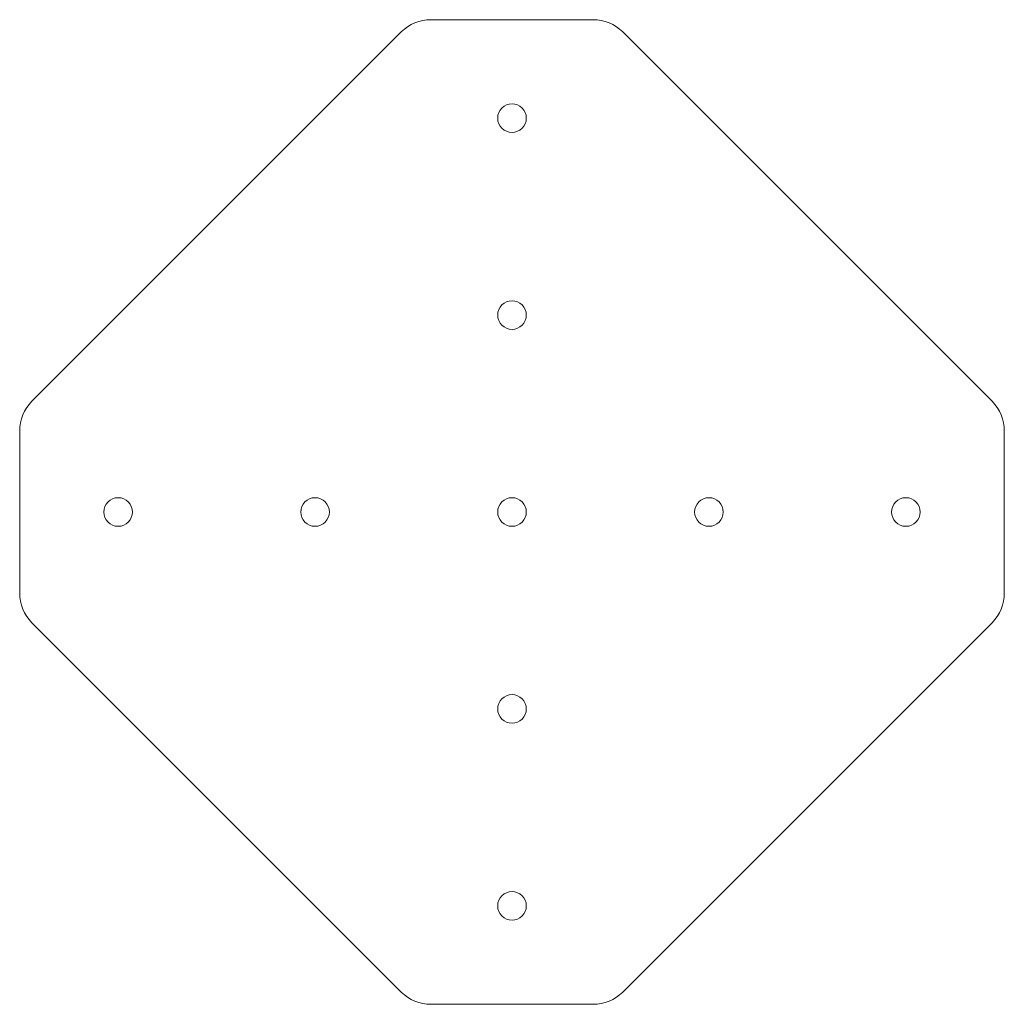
# Model space of a CAD drawing. Header units: inches. Extents: x -2.24 to 2.24, y -2.24 to 2.24.
import ezdxf

# ---------------------------------------------------------------- set-up
doc = ezdxf.new("R2010")
doc.units = ezdxf.units.IN
doc.header["$MEASUREMENT"] = 0

msp = doc.modelspace()

# ---------------------------------------------------------------- linework, layer by layer
at = {"color": 7, "linetype": 'Continuous', "lineweight": 15}
for p, q in [((-0.3685, 2.2375), (0.3685, 2.2375)), ((-2.1817, 0.5033), (-0.5033, 2.1817)), ((0.5033, 2.1817), (2.1817, 0.5033)), ((-2.2375, -0.3685), (-2.2375, 0.3685)), ((2.2375, 0.3685), (2.2375, -0.3685)), ((-0.5033, -2.1817), (-2.1817, -0.5033)), ((2.1817, -0.5033), (0.5033, -2.1817)), ((0.3685, -2.2375), (-0.3685, -2.2375))]:
    msp.add_line(p, q, dxfattribs=at)
for centre in [(0, 1.79), (0, 0.895), (-1.79, 0), (-0.895, 0), (0, 0), (0.895, 0), (1.79, 0), (0, -0.895), (0, -1.79)]:
    msp.add_circle(centre, 0.065, dxfattribs=at)
for centre, start, end in [((-0.3685, 2.0469), 90, 135), ((0.3685, 2.0469), 45, 90), ((-2.0469, 0.3685), 135, 180), ((2.0469, 0.3685), 0, 45), ((-2.0469, -0.3685), 180, 225), ((2.0469, -0.3685), 315, 0), ((-0.3685, -2.0469), 225, 270), ((0.3685, -2.0469), 270, 315)]:
    msp.add_arc(centre, 0.1906, start, end, dxfattribs=at)

doc.saveas('drawing.dxf')
